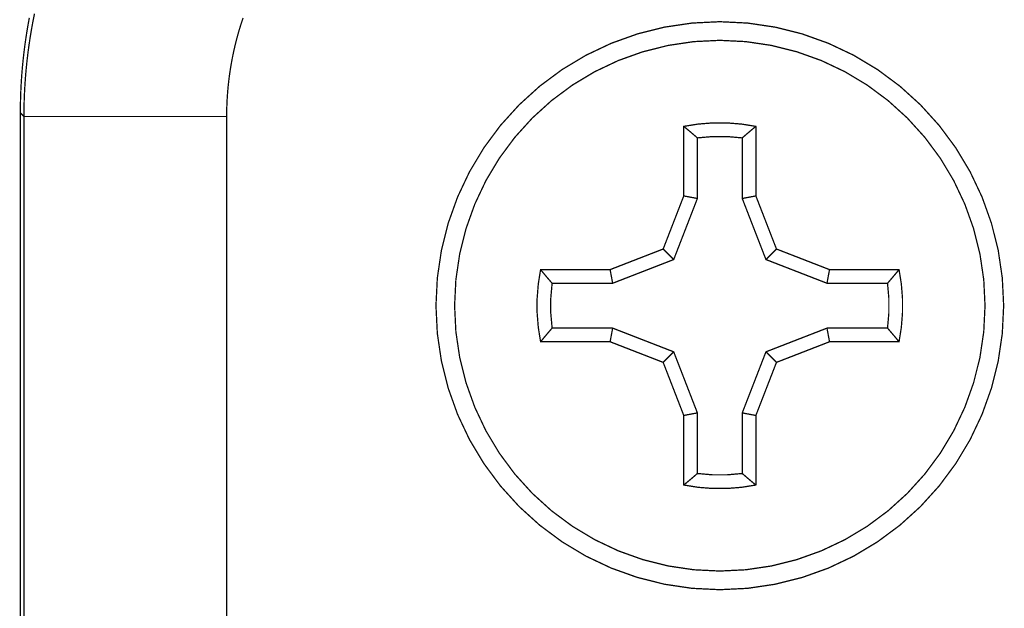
# Model space of a CAD drawing. Header units: millimetres. Extents: x 10 to 120, y 82 to 138.
# Tile 6 of 14: x 22.26 to 31.98, y 128.35 to 134.15. Entities that reach past the tile are written whole.
import ezdxf

# ---------------------------------------------------------------- set-up
doc = ezdxf.new("R2010")
doc.units = ezdxf.units.MM
doc.layers.add('Mechanical10', color=56, linetype='Continuous')
doc.layers.add('Mechanical9', color=56, linetype='Continuous')

msp = doc.modelspace()

# ---------------------------------------------------------------- linework, layer by layer
at = {"layer": 'Mechanical10', "const_width": 0.0127}
for points in [[(22.3788, 134.0559), (22.3929, 134.1331)], [(22.3929, 134.1331), (22.4082, 134.2101)], [(24.4508, 134.1235), (24.4657, 134.1682)], [(22.3659, 133.9784), (22.3788, 134.0559)], [(24.4103, 133.9881), (24.4231, 134.0335)], [(24.4231, 134.0335), (24.4366, 134.0786)], [(24.4366, 134.0786), (24.4508, 134.1235)], [(22.3542, 133.9008), (22.3659, 133.9784)], [(24.3869, 133.8969), (24.3982, 133.9426)], [(24.3982, 133.9426), (24.4103, 133.9881)], [(22.3438, 133.823), (22.3542, 133.9008)], [(24.3663, 133.8049), (24.3762, 133.851)], [(24.3762, 133.851), (24.3869, 133.8969)], [(22.3265, 133.6669), (22.3345, 133.745)], [(22.3345, 133.745), (22.3438, 133.823)], [(24.3487, 133.7124), (24.3571, 133.7587)], [(24.3571, 133.7587), (24.3663, 133.8049)], [(22.3197, 133.5886), (22.3265, 133.6669)], [(24.3339, 133.6193), (24.3409, 133.6659)], [(24.3409, 133.6659), (24.3487, 133.7124)], [(22.3142, 133.5103), (22.3197, 133.5886)], [(24.3221, 133.5258), (24.3276, 133.5726)], [(24.3276, 133.5726), (24.3339, 133.6193)], [(22.3098, 133.4319), (22.3142, 133.5103)], [(24.3132, 133.432), (24.3173, 133.479)], [(24.3173, 133.479), (24.3221, 133.5258)], [(22.3049, 133.2749), (22.3067, 133.3534)], [(22.3067, 133.3534), (22.3098, 133.4319)], [(24.3073, 133.338), (24.3099, 133.3851)], [(24.3099, 133.3851), (24.3132, 133.432)], [(22.3042, 133.1964), (22.3049, 133.2749)], [(24.3043, 133.2438), (24.3054, 133.2909)], [(24.3054, 133.2909), (24.3073, 133.338)], [(22.2687, 133.2318), (22.3042, 133.1963)], [(22.3042, 87.2658), (22.3042, 133.1963)], [(22.3042, 133.1963), (24.3039, 133.1963)], [(24.3039, 133.1967), (24.3043, 133.2438)], [(24.3039, 87.2658), (24.3039, 133.1963)]]:
    msp.add_lwpolyline(points, dxfattribs=at)
at = {"layer": 'Mechanical10', "const_width": 0.00635}
for points in [[(22.3897, 134.1331, 1), (22.3961, 134.1331, 1)], [(22.3897, 134.1331, 1), (22.3961, 134.1331, 1)], [(22.3756, 134.0559, 1), (22.382, 134.0559, 1)], [(22.3756, 134.0559, 1), (22.382, 134.0559, 1)], [(24.4199, 134.0335, 1), (24.4263, 134.0335, 1)], [(24.4199, 134.0335, 1), (24.4263, 134.0335, 1)], [(24.4334, 134.0786, 1), (24.4398, 134.0786, 1)], [(24.4334, 134.0786, 1), (24.4398, 134.0786, 1)], [(24.4476, 134.1235, 1), (24.454, 134.1235, 1)], [(24.4476, 134.1235, 1), (24.454, 134.1235, 1)], [(22.3627, 133.9784, 1), (22.3691, 133.9784, 1)], [(22.3627, 133.9784, 1), (22.3691, 133.9784, 1)], [(24.3951, 133.9426, 1), (24.4014, 133.9426, 1)], [(24.3951, 133.9426, 1), (24.4014, 133.9426, 1)], [(24.4071, 133.9881, 1), (24.4135, 133.9881, 1)], [(24.4071, 133.9881, 1), (24.4135, 133.9881, 1)], [(22.351, 133.9008, 1), (22.3574, 133.9008, 1)], [(22.351, 133.9008, 1), (22.3574, 133.9008, 1)], [(24.3731, 133.851, 1), (24.3794, 133.851, 1)], [(24.3731, 133.851, 1), (24.3794, 133.851, 1)], [(24.3837, 133.8969, 1), (24.3901, 133.8969, 1)], [(24.3837, 133.8969, 1), (24.3901, 133.8969, 1)], [(22.3313, 133.745, 1), (22.3377, 133.745, 1)], [(22.3313, 133.745, 1), (22.3377, 133.745, 1)], [(22.3406, 133.823, 1), (22.3469, 133.823, 1)], [(22.3406, 133.823, 1), (22.3469, 133.823, 1)], [(24.354, 133.7587, 1), (24.3603, 133.7587, 1)], [(24.354, 133.7587, 1), (24.3603, 133.7587, 1)], [(24.3632, 133.8049, 1), (24.3695, 133.8049, 1)], [(24.3632, 133.8049, 1), (24.3695, 133.8049, 1)], [(22.3233, 133.6669, 1), (22.3297, 133.6669, 1)], [(22.3233, 133.6669, 1), (22.3297, 133.6669, 1)], [(24.3378, 133.6659, 1), (24.3441, 133.6659, 1)], [(24.3378, 133.6659, 1), (24.3441, 133.6659, 1)], [(24.3455, 133.7124, 1), (24.3518, 133.7124, 1)], [(24.3455, 133.7124, 1), (24.3518, 133.7124, 1)], [(22.3165, 133.5886, 1), (22.3229, 133.5886, 1)], [(22.3165, 133.5886, 1), (22.3229, 133.5886, 1)], [(24.3245, 133.5726, 1), (24.3308, 133.5726, 1)], [(24.3245, 133.5726, 1), (24.3308, 133.5726, 1)], [(24.3307, 133.6193, 1), (24.3371, 133.6193, 1)], [(24.3307, 133.6193, 1), (24.3371, 133.6193, 1)], [(22.311, 133.5103, 1), (22.3173, 133.5103, 1)], [(22.311, 133.5103, 1), (22.3173, 133.5103, 1)], [(24.3141, 133.479, 1), (24.3205, 133.479, 1)], [(24.3141, 133.479, 1), (24.3205, 133.479, 1)], [(24.3189, 133.5258, 1), (24.3253, 133.5258, 1)], [(24.3189, 133.5258, 1), (24.3253, 133.5258, 1)], [(22.3036, 133.3534, 1), (22.3099, 133.3534, 1)], [(22.3036, 133.3534, 1), (22.3099, 133.3534, 1)], [(22.3067, 133.4319, 1), (22.313, 133.4319, 1)], [(22.3067, 133.4319, 1), (22.313, 133.4319, 1)], [(24.3067, 133.3851, 1), (24.3131, 133.3851, 1)], [(24.3067, 133.3851, 1), (24.3131, 133.3851, 1)], [(24.31, 133.432, 1), (24.3164, 133.432, 1)], [(24.31, 133.432, 1), (24.3164, 133.432, 1)], [(22.3017, 133.2749, 1), (22.3081, 133.2749, 1)], [(22.3017, 133.2749, 1), (22.3081, 133.2749, 1)], [(24.3023, 133.2909, 1), (24.3086, 133.2909, 1)], [(24.3023, 133.2909, 1), (24.3086, 133.2909, 1)], [(24.3041, 133.338, 1), (24.3105, 133.338, 1)], [(24.3041, 133.338, 1), (24.3105, 133.338, 1)], [(22.2656, 133.2318, 1), (22.2719, 133.2318, 1)], [(22.3011, 133.1964, 1), (22.3074, 133.1964, 1)], [(22.3011, 133.1963, 1), (22.3074, 133.1963, 1)], [(22.3011, 133.1963, 1), (22.3074, 133.1963, 1)], [(22.3011, 133.1963, 1), (22.3074, 133.1963, 1)], [(24.3008, 133.1967, 1), (24.3071, 133.1967, 1)], [(24.3008, 133.1963, 1), (24.3071, 133.1963, 1)], [(24.3008, 133.1963, 1), (24.3071, 133.1963, 1)], [(24.3011, 133.2438, 1), (24.3075, 133.2438, 1)], [(24.3011, 133.2438, 1), (24.3075, 133.2438, 1)]]:
    msp.add_lwpolyline(points, format="xyb", close=True, dxfattribs=at)
at = {"layer": 'Mechanical9', "const_width": 0.0127}
for points in [[(22.3433, 134.092), (22.3574, 134.1692)], [(22.3304, 134.0145), (22.3433, 134.092)], [(22.3082, 133.8591), (22.3187, 133.9369)], [(22.3187, 133.9369), (22.3304, 134.0145)], [(22.299, 133.7811), (22.3082, 133.8591)], [(22.291, 133.703), (22.299, 133.7811)], [(22.2842, 133.6248), (22.291, 133.703)], [(22.2743, 133.468), (22.2786, 133.5464)], [(22.2786, 133.5464), (22.2842, 133.6248)], [(22.2712, 133.3896), (22.2743, 133.468)], [(22.2694, 133.3111), (22.2712, 133.3896)], [(22.2687, 133.2326), (22.2694, 133.3111)], [(22.2687, 87.2303), (22.2687, 133.2318)], [(22.2687, 87.231), (22.2687, 133.2311)], [(28.8131, 132.4132), (28.8131, 133.099)], [(29.5243, 132.4132), (29.5243, 133.099)], [(28.9475, 132.3881), (28.9475, 132.9853)], [(29.39, 132.3881), (29.39, 132.9853)], [(28.6099, 131.8898), (28.8131, 132.4132)], [(28.7138, 131.786), (28.9475, 132.3881)], [(28.8131, 132.4132), (28.9475, 132.3881)], [(29.39, 132.3881), (29.5243, 132.4132)], [(29.39, 132.3881), (29.6237, 131.786)], [(29.5243, 132.4132), (29.7275, 131.8898)], [(28.0865, 131.6866), (28.6099, 131.8898)], [(28.6099, 131.8898), (28.7138, 131.786)], [(29.6237, 131.786), (29.7275, 131.8898)], [(29.7275, 131.8898), (30.2509, 131.6866)], [(28.1117, 131.5523), (28.7138, 131.786)], [(29.6237, 131.786), (30.2258, 131.5523)], [(27.4007, 131.6866), (28.0865, 131.6866)], [(28.0865, 131.6866), (28.1117, 131.5523)], [(30.2258, 131.5523), (30.2509, 131.6866)], [(30.2509, 131.6866), (30.9367, 131.6866)], [(27.5144, 131.5523), (28.1117, 131.5523)], [(30.2258, 131.5523), (30.823, 131.5523)], [(27.5144, 131.1098), (28.1117, 131.1098)], [(28.0865, 130.9754), (28.1117, 131.1098)], [(28.1117, 131.1098), (28.7138, 130.8761)], [(29.6237, 130.8761), (30.2258, 131.1098)], [(30.2258, 131.1098), (30.823, 131.1098)], [(30.2258, 131.1098), (30.2509, 130.9754)], [(27.4007, 130.9754), (28.0865, 130.9754)], [(28.0865, 130.9754), (28.6099, 130.7722)], [(29.7275, 130.7722), (30.2509, 130.9754)], [(30.2509, 130.9754), (30.9367, 130.9754)], [(28.6099, 130.7722), (28.7138, 130.8761)], [(28.7138, 130.8761), (28.9475, 130.274)], [(29.39, 130.274), (29.6237, 130.8761)], [(29.6237, 130.8761), (29.7275, 130.7722)], [(28.6099, 130.7722), (28.8131, 130.2488)], [(29.5243, 130.2488), (29.7275, 130.7722)], [(28.8131, 130.2488), (28.9475, 130.274)], [(28.8131, 129.563), (28.8131, 130.2488)], [(28.9475, 129.6767), (28.9475, 130.274)], [(29.39, 129.6767), (29.39, 130.274)], [(29.39, 130.274), (29.5243, 130.2488)], [(29.5243, 129.563), (29.5243, 130.2488)]]:
    msp.add_lwpolyline(points, dxfattribs=at)
at = {"layer": 'Mechanical9'}
for points, const_width in [([(31.9687, 131.331, 1), (26.3687, 131.331, 1)], 0.0127), ([(22.3401, 134.092, 1), (22.3464, 134.092, 1)], 0.00635), ([(22.3401, 134.092, 1), (22.3464, 134.092, 1)], 0.00635), ([(22.3155, 133.9369, 1), (22.3219, 133.9369, 1)], 0.00635), ([(22.3155, 133.9369, 1), (22.3219, 133.9369, 1)], 0.00635), ([(22.3272, 134.0145, 1), (22.3335, 134.0145, 1)], 0.00635), ([(22.3272, 134.0145, 1), (22.3335, 134.0145, 1)], 0.00635), ([(31.7849, 131.331, 1), (26.5525, 131.331, 1)], 0.0127), ([(22.3051, 133.8591, 1), (22.3114, 133.8591, 1)], 0.00635), ([(22.3051, 133.8591, 1), (22.3114, 133.8591, 1)], 0.00635), ([(22.2958, 133.7811, 1), (22.3022, 133.7811, 1)], 0.00635), ([(22.2958, 133.7811, 1), (22.3022, 133.7811, 1)], 0.00635), ([(22.2878, 133.703, 1), (22.2941, 133.703, 1)], 0.00635), ([(22.2878, 133.703, 1), (22.2941, 133.703, 1)], 0.00635), ([(22.2755, 133.5464, 1), (22.2818, 133.5464, 1)], 0.00635), ([(22.2755, 133.5464, 1), (22.2818, 133.5464, 1)], 0.00635), ([(22.281, 133.6248, 1), (22.2874, 133.6248, 1)], 0.00635), ([(22.281, 133.6248, 1), (22.2874, 133.6248, 1)], 0.00635), ([(22.2711, 133.468, 1), (22.2775, 133.468, 1)], 0.00635), ([(22.2711, 133.468, 1), (22.2775, 133.468, 1)], 0.00635), ([(22.268, 133.3896, 1), (22.2744, 133.3896, 1)], 0.00635), ([(22.268, 133.3896, 1), (22.2744, 133.3896, 1)], 0.00635), ([(22.2662, 133.3111, 1), (22.2725, 133.3111, 1)], 0.00635), ([(22.2662, 133.3111, 1), (22.2725, 133.3111, 1)], 0.00635), ([(22.2656, 133.2326, 1), (22.2719, 133.2326, 1)], 0.00635), ([(22.2656, 133.2318, 1), (22.2719, 133.2318, 1)], 0.00635), ([(22.2656, 133.2311, 1), (22.2719, 133.2311, 1)], 0.00635), ([(28.81, 133.099, 1), (28.8163, 133.099, 1)], 0.00635), ([(28.81, 133.099, 1), (28.8163, 133.099, 1)], 0.00635), ([(28.81, 133.099, 1), (28.8163, 133.099, 1)], 0.00635), ([(29.5212, 133.099, 1), (29.5275, 133.099, 1)], 0.00635), ([(29.5211, 133.099, 1), (29.5275, 133.099, 1)], 0.00635), ([(29.5212, 133.099, 1), (29.5275, 133.099, 1)], 0.00635), ([(28.9443, 132.9853, 1), (28.9507, 132.9853, 1)], 0.00635), ([(28.9443, 132.9853, 1), (28.9507, 132.9853, 1)], 0.00635), ([(28.9443, 132.9853, 1), (28.9507, 132.9853, 1)], 0.00635), ([(29.3868, 132.9853, 1), (29.3931, 132.9853, 1)], 0.00635), ([(29.3868, 132.9853, 1), (29.3931, 132.9853, 1)], 0.00635), ([(29.3868, 132.9853, 1), (29.3931, 132.9853, 1)], 0.00635), ([(28.81, 132.4132, 1), (28.8163, 132.4132, 1)], 0.00635), ([(28.81, 132.4132, 1), (28.8163, 132.4132, 1)], 0.00635), ([(28.81, 132.4132, 1), (28.8163, 132.4132, 1)], 0.00635), ([(28.9443, 132.3881, 1), (28.9507, 132.3881, 1)], 0.00635), ([(28.9443, 132.3881, 1), (28.9507, 132.3881, 1)], 0.00635), ([(28.9443, 132.3881, 1), (28.9507, 132.3881, 1)], 0.00635), ([(29.3868, 132.3881, 1), (29.3931, 132.3881, 1)], 0.00635), ([(29.3868, 132.3881, 1), (29.3931, 132.3881, 1)], 0.00635), ([(29.3868, 132.3881, 1), (29.3931, 132.3881, 1)], 0.00635), ([(29.5212, 132.4132, 1), (29.5275, 132.4132, 1)], 0.00635), ([(29.5212, 132.4132, 1), (29.5275, 132.4132, 1)], 0.00635), ([(29.5212, 132.4132, 1), (29.5275, 132.4132, 1)], 0.00635), ([(28.6068, 131.8898, 1), (28.6131, 131.8898, 1)], 0.00635), ([(28.6068, 131.8898, 1), (28.6131, 131.8898, 1)], 0.00635), ([(28.6068, 131.8898, 1), (28.6131, 131.8898, 1)], 0.00635), ([(29.7244, 131.8898, 1), (29.7307, 131.8898, 1)], 0.00635), ([(29.7244, 131.8898, 1), (29.7307, 131.8898, 1)], 0.00635), ([(29.7244, 131.8898, 1), (29.7307, 131.8898, 1)], 0.00635), ([(28.7106, 131.786, 1), (28.7169, 131.786, 1)], 0.00635), ([(28.7106, 131.786, 1), (28.7169, 131.786, 1)], 0.00635), ([(28.7106, 131.786, 1), (28.7169, 131.786, 1)], 0.00635), ([(29.6205, 131.786, 1), (29.6269, 131.786, 1)], 0.00635), ([(29.6205, 131.786, 1), (29.6269, 131.786, 1)], 0.00635), ([(29.6205, 131.786, 1), (29.6269, 131.786, 1)], 0.00635), ([(27.3976, 131.6866, 1), (27.4039, 131.6866, 1)], 0.00635), ([(27.3976, 131.6866, 1), (27.4039, 131.6866, 1)], 0.00635), ([(27.3976, 131.6866, 1), (27.4039, 131.6866, 1)], 0.00635), ([(28.0834, 131.6866, 1), (28.0897, 131.6866, 1)], 0.00635), ([(28.0834, 131.6866, 1), (28.0897, 131.6866, 1)], 0.00635), ([(28.0834, 131.6866, 1), (28.0897, 131.6866, 1)], 0.00635), ([(30.2477, 131.6866, 1), (30.2541, 131.6866, 1)], 0.00635), ([(30.2477, 131.6866, 1), (30.2541, 131.6866, 1)], 0.00635), ([(30.2477, 131.6866, 1), (30.2541, 131.6866, 1)], 0.00635), ([(30.9335, 131.6866, 1), (30.9399, 131.6866, 1)], 0.00635), ([(30.9335, 131.6866, 1), (30.9399, 131.6866, 1)], 0.00635), ([(30.9335, 131.6866, 1), (30.9399, 131.6866, 1)], 0.00635), ([(27.5112, 131.5523, 1), (27.5176, 131.5523, 1)], 0.00635), ([(27.5112, 131.5523, 1), (27.5176, 131.5523, 1)], 0.00635), ([(27.5112, 131.5523, 1), (27.5176, 131.5523, 1)], 0.00635), ([(28.1085, 131.5523, 1), (28.1149, 131.5523, 1)], 0.00635), ([(28.1085, 131.5523, 1), (28.1149, 131.5523, 1)], 0.00635), ([(28.1085, 131.5523, 1), (28.1149, 131.5523, 1)], 0.00635), ([(30.2226, 131.5523, 1), (30.2289, 131.5523, 1)], 0.00635), ([(30.2226, 131.5523, 1), (30.2289, 131.5523, 1)], 0.00635), ([(30.2226, 131.5523, 1), (30.2289, 131.5523, 1)], 0.00635), ([(30.8199, 131.5523, 1), (30.8262, 131.5523, 1)], 0.00635), ([(30.8199, 131.5523, 1), (30.8262, 131.5523, 1)], 0.00635), ([(30.8199, 131.5523, 1), (30.8262, 131.5523, 1)], 0.00635), ([(26.3656, 131.331, 1), (26.3719, 131.331, 1)], 0.00635), ([(26.5494, 131.331, 1), (26.5557, 131.331, 1)], 0.00635), ([(31.7818, 131.331, 1), (31.7881, 131.331, 1)], 0.00635), ([(31.9656, 131.331, 1), (31.9719, 131.331, 1)], 0.00635), ([(27.5112, 131.1098, 1), (27.5176, 131.1098, 1)], 0.00635), ([(27.5112, 131.1098, 1), (27.5176, 131.1098, 1)], 0.00635), ([(27.5112, 131.1098, 1), (27.5176, 131.1098, 1)], 0.00635), ([(28.1085, 131.1098, 1), (28.1149, 131.1098, 1)], 0.00635), ([(28.1085, 131.1098, 1), (28.1149, 131.1098, 1)], 0.00635), ([(28.1085, 131.1098, 1), (28.1149, 131.1098, 1)], 0.00635), ([(30.2226, 131.1098, 1), (30.2289, 131.1098, 1)], 0.00635), ([(30.2226, 131.1098, 1), (30.2289, 131.1098, 1)], 0.00635), ([(30.2226, 131.1098, 1), (30.2289, 131.1098, 1)], 0.00635), ([(30.8199, 131.1098, 1), (30.8262, 131.1098, 1)], 0.00635), ([(30.8199, 131.1098, 1), (30.8262, 131.1098, 1)], 0.00635), ([(30.8199, 131.1098, 1), (30.8262, 131.1098, 1)], 0.00635), ([(27.3976, 130.9754, 1), (27.4039, 130.9754, 1)], 0.00635), ([(27.3976, 130.9754, 1), (27.4039, 130.9754, 1)], 0.00635), ([(27.3976, 130.9754, 1), (27.4039, 130.9754, 1)], 0.00635), ([(28.0834, 130.9754, 1), (28.0897, 130.9754, 1)], 0.00635), ([(28.0834, 130.9754, 1), (28.0897, 130.9754, 1)], 0.00635), ([(28.0834, 130.9754, 1), (28.0897, 130.9754, 1)], 0.00635), ([(30.2477, 130.9754, 1), (30.2541, 130.9754, 1)], 0.00635), ([(30.2477, 130.9754, 1), (30.2541, 130.9754, 1)], 0.00635), ([(30.2477, 130.9754, 1), (30.2541, 130.9754, 1)], 0.00635), ([(30.9335, 130.9754, 1), (30.9399, 130.9754, 1)], 0.00635), ([(30.9335, 130.9754, 1), (30.9399, 130.9754, 1)], 0.00635), ([(30.9335, 130.9754, 1), (30.9399, 130.9754, 1)], 0.00635), ([(28.7106, 130.8761, 1), (28.7169, 130.8761, 1)], 0.00635), ([(28.7106, 130.8761, 1), (28.7169, 130.8761, 1)], 0.00635), ([(28.7106, 130.8761, 1), (28.7169, 130.8761, 1)], 0.00635), ([(29.6205, 130.8761, 1), (29.6269, 130.8761, 1)], 0.00635), ([(29.6205, 130.8761, 1), (29.6269, 130.8761, 1)], 0.00635), ([(29.6205, 130.8761, 1), (29.6269, 130.8761, 1)], 0.00635), ([(28.6068, 130.7722, 1), (28.6131, 130.7722, 1)], 0.00635), ([(28.6068, 130.7722, 1), (28.6131, 130.7722, 1)], 0.00635), ([(28.6068, 130.7722, 1), (28.6131, 130.7722, 1)], 0.00635), ([(29.7244, 130.7722, 1), (29.7307, 130.7722, 1)], 0.00635), ([(29.7244, 130.7722, 1), (29.7307, 130.7722, 1)], 0.00635), ([(29.7244, 130.7722, 1), (29.7307, 130.7722, 1)], 0.00635), ([(28.81, 130.2488, 1), (28.8163, 130.2488, 1)], 0.00635), ([(28.81, 130.2488, 1), (28.8163, 130.2488, 1)], 0.00635), ([(28.81, 130.2488, 1), (28.8163, 130.2488, 1)], 0.00635), ([(28.9443, 130.274, 1), (28.9507, 130.274, 1)], 0.00635), ([(28.9443, 130.274, 1), (28.9507, 130.274, 1)], 0.00635), ([(28.9443, 130.274, 1), (28.9507, 130.274, 1)], 0.00635), ([(29.3868, 130.274, 1), (29.3931, 130.274, 1)], 0.00635), ([(29.3868, 130.274, 1), (29.3931, 130.274, 1)], 0.00635), ([(29.3868, 130.274, 1), (29.3931, 130.274, 1)], 0.00635), ([(29.5212, 130.2488, 1), (29.5275, 130.2488, 1)], 0.00635), ([(29.5212, 130.2488, 1), (29.5275, 130.2488, 1)], 0.00635), ([(29.5212, 130.2488, 1), (29.5275, 130.2488, 1)], 0.00635), ([(28.9443, 129.6767, 1), (28.9507, 129.6767, 1)], 0.00635), ([(28.9443, 129.6767, 1), (28.9507, 129.6767, 1)], 0.00635), ([(28.9443, 129.6767, 1), (28.9507, 129.6767, 1)], 0.00635), ([(29.3868, 129.6767, 1), (29.3931, 129.6767, 1)], 0.00635), ([(29.3868, 129.6767, 1), (29.3931, 129.6767, 1)], 0.00635), ([(29.3868, 129.6767, 1), (29.3931, 129.6767, 1)], 0.00635), ([(28.81, 129.563, 1), (28.8163, 129.563, 1)], 0.00635), ([(28.81, 129.563, 1), (28.8163, 129.563, 1)], 0.00635), ([(28.81, 129.563, 1), (28.8163, 129.563, 1)], 0.00635), ([(29.5212, 129.563, 1), (29.5275, 129.563, 1)], 0.00635), ([(29.5211, 129.563, 1), (29.5275, 129.563, 1)], 0.00635), ([(29.5212, 129.563, 1), (29.5275, 129.563, 1)], 0.00635)]:
    msp.add_lwpolyline(points, format="xyb", close=True, dxfattribs=dict(at, const_width=const_width))
at = {"layer": 'Mechanical9', "const_width": 0.0127}
for points in [[(28.8131, 133.099, -0.099569), (29.5243, 133.099)], [(28.8131, 133.099, -0.008191), (28.9475, 132.9853)], [(29.39, 132.9853, -0.008191), (29.5243, 133.099)], [(28.9475, 132.9853, -0.066571), (29.39, 132.9853)], [(27.4007, 130.9754, -0.099569), (27.4007, 131.6866)], [(27.5144, 131.5523, -0.008191), (27.4007, 131.6866)], [(30.9367, 131.6866, -0.008191), (30.823, 131.5523)], [(30.9367, 131.6866, -0.099569), (30.9367, 130.9754)], [(27.5144, 131.1098, -0.066571), (27.5144, 131.5523)], [(30.823, 131.5523, -0.066571), (30.823, 131.1098)], [(27.4007, 130.9754, -0.008191), (27.5144, 131.1098)], [(30.823, 131.1098, -0.008191), (30.9367, 130.9754)], [(28.9475, 129.6767, -0.008191), (28.8131, 129.563)], [(29.39, 129.6767, -0.066571), (28.9475, 129.6767)], [(29.5243, 129.563, -0.008191), (29.39, 129.6767)], [(29.5243, 129.563, -0.099569), (28.8131, 129.563)]]:
    msp.add_lwpolyline(points, format="xyb", dxfattribs=at)

doc.saveas('drawing.dxf')
